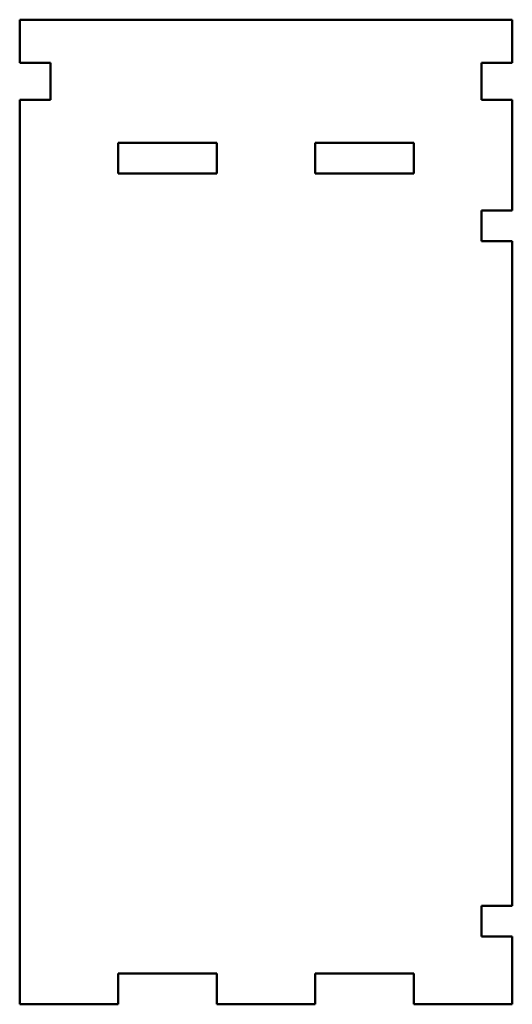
# Model space of a CAD drawing. Header units: millimetres. Extents: x 128.5 to 168.5, y 65 to 145.
import ezdxf

# ---------------------------------------------------------------- set-up
doc = ezdxf.new("R2010")
doc.units = ezdxf.units.MM
doc.layers.add('Visible (ISO)', color=7, linetype='Continuous', lineweight=50)

msp = doc.modelspace()

# ---------------------------------------------------------------- linework, layer by layer
at = {"layer": 'Visible (ISO)'}
for p, q in [((128.5, 145), (128.5, 141.5)), ((168.5, 145), (128.5, 145)), ((168.5, 141.5), (168.5, 145)), ((128.5, 141.5), (131, 141.5)), ((131, 141.5), (131, 138.5)), ((166, 141.5), (168.5, 141.5)), ((166, 138.5), (166, 141.5)), ((131, 138.5), (128.5, 138.5)), ((128.5, 138.5), (128.5, 65)), ((168.5, 138.5), (166, 138.5)), ((168.5, 129.5), (168.5, 138.5)), ((136.5, 132.5), (136.5, 135)), ((136.5, 135), (144.5, 135)), ((144.5, 135), (144.5, 132.5)), ((152.5, 132.5), (152.5, 135)), ((152.5, 135), (160.5, 135)), ((160.5, 135), (160.5, 132.5)), ((144.5, 132.5), (136.5, 132.5)), ((160.5, 132.5), (152.5, 132.5)), ((166, 129.5), (168.5, 129.5)), ((166, 127), (166, 129.5)), ((168.5, 127), (166, 127)), ((168.5, 73), (168.5, 127)), ((166, 73), (168.5, 73)), ((166, 70.5), (166, 73)), ((168.5, 70.5), (166, 70.5)), ((168.5, 65), (168.5, 70.5)), ((136.5, 67.5), (144.5, 67.5)), ((136.5, 65), (136.5, 67.5)), ((144.5, 67.5), (144.5, 65)), ((152.5, 67.5), (160.5, 67.5)), ((152.5, 65), (152.5, 67.5)), ((160.5, 67.5), (160.5, 65)), ((128.5, 65), (136.5, 65)), ((144.5, 65), (152.5, 65)), ((160.5, 65), (168.5, 65))]:
    msp.add_line(p, q, dxfattribs=at)

doc.saveas('drawing.dxf')
